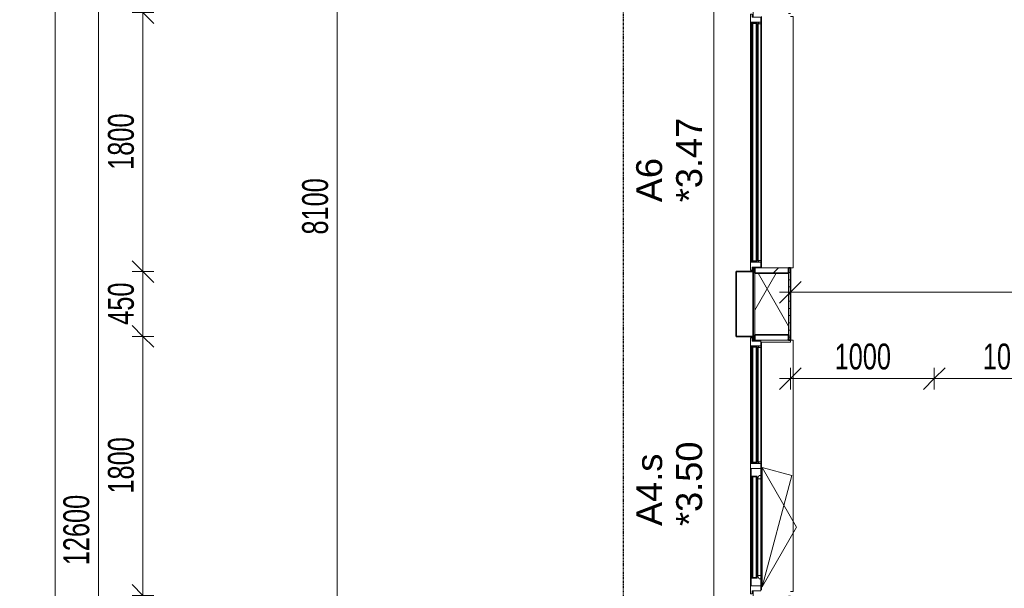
# Model space of a CAD drawing. Header units: millimetres. Extents: x -80560 to 110805, y -11020 to 52719.
# Tile 29 of 145: x 30699 to 37542, y 41099 to 45051. Entities that reach past the tile are written whole.
import ezdxf

# ---------------------------------------------------------------- set-up
doc = ezdxf.new("R2010")
doc.units = ezdxf.units.MM
doc.linetypes.add('CENTER2', pattern=[20, 8, -4, 4, -4])
doc.linetypes.add('DASHED2-1', pattern=[3, 2, -1])
for name, color, linetype, lineweight in [('A-ANNO-DIMS', 211, 'Continuous', 9), ('A-ANNO-DIMS-100', 211, 'Continuous', 9), ('A-FLOR-OVHD', 1, 'DASHED2-1', 18), ('A-GENM', 13, 'Continuous', 18), ('A-GLAZ', 151, 'Continuous', 18), ('A-GLAZ-IDEN', 152, 'Continuous', 18), ('A-GLAZ-SILL', 1, 'Continuous', 18), ('A-WALL', 113, 'Continuous', 35), ('A-WALL-PATT', 111, 'Continuous', 35), ('S-GRID', 1, 'Continuous', 9)]:
    doc.layers.add(name, color=color, linetype=linetype, lineweight=lineweight)
doc.styles.add('Arial', font='arial.ttf', dxfattribs={"height": 180})
doc.styles.add('Arial_5', font='arial.ttf', dxfattribs={"width": 0.7, "height": 180})
doc.dimstyles.new('n3o_1_8', dxfattribs={"dimscale": 304.8, "dimtxt": 183.646692, "dimasz": 0.492126, "dimexe": 0.246063, "dimexo": 0.0625, "dimgap": 0.032808, "dimtad": 1, "dimdec": 0, "dimdsep": 46, "dimtxsty": 'Arial_5', "dimblk1": 'OBLIQUE', "dimblk2": 'OBLIQUE', "dimsah": 1, "dimcen": 0.09, "dimdle": 0.246063, "dimazin": 0, "dimtfac": 1, "dimtdec": 4, "dimtix": 1, "dimtmove": 0, "dimatfit": 3, "dimfxl": 0.246063, "dimfxlon": 1, "dimtvp": 1, "dimtolj": 1, "dimtzin": 0, "dimarcsym": 2})
doc.dimstyles.new('n3o_1_8_3', dxfattribs={"dimscale": 304.8, "dimtxt": 183.646692, "dimasz": 0.492126, "dimexe": 0.246063, "dimexo": 0.0625, "dimgap": 0.032808, "dimtad": 1, "dimdec": 0, "dimdsep": 46, "dimtxsty": 'Arial_5', "dimblk1": 'OBLIQUE', "dimblk2": 'OBLIQUE', "dimsah": 1, "dimcen": 0.09, "dimdle": 0.246063, "dimazin": 0, "dimtfac": 1, "dimtdec": 4, "dimtix": 1, "dimtmove": 0, "dimatfit": 3, "dimfxl": 0.246063, "dimfxlon": 1, "dimtvp": 1, "dimtolj": 1, "dimtzin": 0, "dimarcsym": 2})
doc.dimstyles.new('n3o_1_8_4', dxfattribs={"dimscale": 304.8, "dimtxt": 183.646692, "dimasz": 0.492126, "dimexe": 0.246063, "dimexo": 0.0625, "dimgap": 0.032808, "dimtad": 1, "dimdec": 0, "dimdsep": 46, "dimtxsty": 'Arial_5', "dimblk1": 'OBLIQUE', "dimblk2": 'OBLIQUE', "dimsah": 1, "dimcen": 0.09, "dimdle": 0.246063, "dimazin": 0, "dimtfac": 1, "dimtdec": 4, "dimtix": 1, "dimtmove": 0, "dimatfit": 3, "dimfxl": 0.246063, "dimfxlon": 1, "dimtvp": 1, "dimtolj": 1, "dimtzin": 0, "dimarcsym": 2})
pattern_1 = [(45, (0, 0), (-141.4214, 141.4214), [])]

# ---------------------------------------------------------------- blocks, each defined once
blk = doc.blocks.new('merk 1800 vast glas - std-31563602-DO_03 derde verdieping')
at = {"layer": 'A-GLAZ'}
for p, q in [((-812, 0), (-890, 0)), ((-890, 0), (-890, -10)), ((-812, -4), (-812, 0)), ((890, 0), (812, 0)), ((812, 0), (812, -4)), ((890, -10), (890, 0)), ((-890, -10), (-868, -10)), ((-868, -10), (-868, -72)), ((-834, -72), (-834, -4)), ((-834, -4), (-812, -4)), ((812, -4), (834, -4)), ((834, -4), (834, -72)), ((868, -72), (868, -10)), ((868, -10), (890, -10)), ((-868, -72), (-834, -72)), ((834, -72), (868, -72))]:
    blk.add_line(p, q, dxfattribs=at)
at = {"layer": 'A-GLAZ-SILL'}
for p, q in [((812, 0), (-812, 0)), ((812, -4), (-812, -4))]:
    blk.add_line(p, q, dxfattribs=at)
blk = doc.blocks.new('merk 1800 draaikiep - std-33586350-DO_03 derde verdieping')
at = {"layer": 'A-GLAZ'}
for p, q in [((-868, 72), (-834, 72)), ((-868, 10), (-868, 72)), ((-834, 72), (-834, 4)), ((-17, 72), (17, 72)), ((-17, 4), (-17, 72)), ((17, 72), (17, 4)), ((834, 72), (868, 72)), ((834, 4), (834, 72)), ((868, 72), (868, 10)), ((-890, 10), (-868, 10)), ((-890, 0), (-890, 10)), ((-834, 4), (-812, 4)), ((-812, 4), (-812, 0)), ((-39, 4), (-17, 4)), ((-39, 0), (-39, 4)), ((17, 4), (39, 4)), ((39, 4), (39, 0)), ((812, 4), (834, 4)), ((812, 0), (812, 4)), ((868, 10), (890, 10)), ((890, 10), (890, 0)), ((-812, 0), (-890, 0)), ((39, 0), (-39, 0)), ((890, 0), (812, 0))]:
    blk.add_line(p, q, dxfattribs=at)
at = {"layer": 'A-GLAZ-SILL'}
for p, q in [((17, 72), (67, 72)), ((784, 72), (834, 72)), ((-812, 4), (-39, 4)), ((-812, 0), (-39, 0)), ((39, 4), (812, 4)), ((39, 0), (812, 0))]:
    blk.add_line(p, q, dxfattribs=at)
blk = doc.blocks.new('NLRS_41_GM_WPB_spouwlat-SH_generiek_ISR - 235x38-V59-DO_03 derde verdieping')
at = {"layer": 'A-GENM'}
h = blk.add_hatch(dxfattribs=at)
h.set_pattern_fill('FP_56', color=256, style=0, pattern_type=2)
h.set_pattern_definition(pattern_1)
h.paths.add_polyline_path([(11148, 43289), (11148, 43327), (10913, 43327), (10913, 43289), (11114.3, 43289)], flags=0)
for p, q in [((11148, 43327), (10913, 43327)), ((10913, 43327), (10913, 43289)), ((11148, 43289), (11148, 43327)), ((10913, 43289), (11148, 43289))]:
    blk.add_line(p, q, dxfattribs=at)
blk = doc.blocks.new('NLRS_41_GM_WPB_spouwlat-SH_generiek_ISR - 235x38-V60-DO_03 derde verdieping')
at = {"layer": 'A-GENM'}
h = blk.add_hatch(dxfattribs=at)
h.set_pattern_fill('FP_56', color=256, style=0, pattern_type=2)
h.set_pattern_definition(pattern_1)
h.paths.add_polyline_path([(11148, 42823), (11148, 42861), (10913, 42861), (10913, 42823), (11114.3, 42823)], flags=0)
for p, q in [((11148, 42861), (10913, 42861)), ((10913, 42861), (10913, 42823)), ((11148, 42823), (11148, 42861)), ((10913, 42823), (11148, 42823))]:
    blk.add_line(p, q, dxfattribs=at)
blk = doc.blocks.new('41_dagkanten_SH_generiek_ISR - 12x204_5-V63-DO_03 derde verdieping')
at = {"layer": 'A-GENM'}
for p, q in [((10956, 42823), (10956, 42818)), ((11160.5, 42823), (10956, 42823)), ((10956, 42811), (11160.5, 42811)), ((11160.5, 42811), (11160.5, 42823))]:
    blk.add_line(p, q, dxfattribs=at)
blk = doc.blocks.new('Basic Wall _ 41_WA_n3o_cladding_vertikaal_random_100mm_oorspronkelijk - ___-32322184-DO_03 derde verdieping')
at = {"layer": 'A-WALL', "lineweight": 18}
for p, q in [((10629, 35921), (10629, 48371)), ((10899, 43332), (10899, 43300)), ((10901, 43332), (10901, 43327)), ((10899, 42850), (10899, 42818)), ((10901, 42823), (10901, 42818))]:
    blk.add_line(p, q, dxfattribs=at)
blk = doc.blocks.new('30_n3o_RT72_glas met glaslat - Type 1-33586359-DO_03 derde verdieping')
at = {"layer": 'A-GENM'}
for points in [[(-403.5, 35), (403.5, 35), (403.5, 41), (-403.5, 41)], [(-403.5, 5), (403.5, 5), (403.5, 11), (-403.5, 11)]]:
    blk.add_hatch(color=256, dxfattribs=at).paths.add_polyline_path(points, flags=0)
for p, q in [((403.5, 41), (-403.5, 41)), ((-403.5, 41), (-403.5, 35)), ((-399.5, 41), (-403.5, 41)), ((-403.5, 41), (-403.5, 5)), ((-403.5, 35), (403.5, 35)), ((403.5, 11), (-403.5, 11)), ((-403.5, 11), (-403.5, 5)), ((-403.5, 5), (403.5, 5)), ((-403.5, 5), (-399.5, 5)), ((-399.5, 5), (-399.5, 41)), ((403.5, 41), (399.5, 41)), ((399.5, 41), (399.5, 5)), ((399.5, 5), (403.5, 5)), ((403.5, 35), (403.5, 41)), ((403.5, 5), (403.5, 41)), ((403.5, 5), (403.5, 11))]:
    blk.add_line(p, q, dxfattribs=at)
blk = doc.blocks.new('31_n3o_RT72_raam binnensponning_771017_v3 - Type 1-33586363-DO_03 derde verdieping')
at = {"layer": 'A-GENM'}
for p, q in [((-396.53, 76), (-414.5, 76)), ((-414.5, 76), (-414.5, 72)), ((-414.5, 72), (-396.5, 72)), ((-396.5, 72), (-396.53, 76)), ((396.53, 76), (-396.53, 76)), ((-396.53, 76), (-396.5, 72)), ((-396.5, 72), (396.5, 72)), ((396.5, 72), (396.53, 76)), ((396.53, 76), (396.5, 72)), ((396.5, 72), (414.5, 72)), ((414.5, 76), (396.53, 76)), ((414.5, 72), (414.5, 76))]:
    blk.add_line(p, q, dxfattribs=at)
blk = doc.blocks.new('Mobility Plan Swing v2 - Mobility Plan Swing v2-33586372-DO_03 derde verdieping')
at = {"layer": 'A-GENM'}
for p, q in [((-414.5, 0), (359, -207.2)), ((-414.5, 0), (0, -239.3)), ((0, -239.3), (414.5, 0)), ((414.5, 0), (359, -207.2))]:
    blk.add_line(p, q, dxfattribs=at)
blk = doc.blocks.new('DPWP_30_n3o_RT72_glas met glaslat Frame1 - Type 1-33586362-DO_03 derde verdieping')
at = {"layer": 'A-GENM'}
for p, q in [((-396.5, 27), (-408.5, 27)), ((-408.5, 15), (-396.5, 7.8)), ((396.5, 27), (-396.5, 27)), ((-396.5, 27), (-396.5, 7.8)), ((-396.5, 7.8), (-396.5, 27)), ((-396.5, 7.8), (396.5, 7.8)), ((396.5, 7.8), (396.5, 27)), ((408.5, 27), (396.5, 27)), ((396.5, 27), (396.5, 7.8)), ((396.5, 7.8), (408.5, 15))]:
    blk.add_line(p, q, dxfattribs=at)
blk = doc.blocks.new('30_n3o_RT72_glas met glaslat - Type 1-33586368-DO_03 derde verdieping')
at = {"layer": 'A-GENM'}
for points in [[(-353.5, 35), (353.5, 35), (353.5, 41), (-353.5, 41)], [(-353.5, 5), (353.5, 5), (353.5, 11), (-353.5, 11)]]:
    blk.add_hatch(color=256, dxfattribs=at).paths.add_polyline_path(points, flags=0)
for p, q in [((-353.5, 35), (-353.5, 41)), ((-353.5, 41), (353.5, 41)), ((353.5, 35), (-353.5, 35)), ((-353.5, 11), (-353.5, 35)), ((-353.5, 5), (-353.5, 11)), ((-353.5, 11), (353.5, 11)), ((353.5, 5), (-353.5, 5)), ((-349.5, 35), (-349.5, 11)), ((-0.50292, 0), (0.50292, 0)), ((349.5, 11), (349.5, 35)), ((353.5, 35), (353.5, 41)), ((353.5, 35), (353.5, 11)), ((353.5, 5), (353.5, 11))]:
    blk.add_line(p, q, dxfattribs=at)
blk = doc.blocks.new('DPWP_30_n3o_RT72_glas met glaslat Frame1 - Type 1-33586371-DO_03 derde verdieping')
at = {"layer": 'A-GENM'}
for p, q in [((-358.5, 27), (-336.5, 27)), ((-358.5, 15), (-358.5, 27)), ((-341.817, 5), (-358.5, 15)), ((-336.5, 5), (-341.817, 5)), ((-336.5, 27), (336.5, 27)), ((-336.5, 27), (-336.5, 5)), ((-336.5, 5), (336.5, 5)), ((336.5, 5), (336.5, 27)), ((336.5, 27), (358.5, 27)), ((341.817, 5), (336.5, 5)), ((358.5, 15), (341.817, 5)), ((358.5, 27), (358.5, 15))]:
    blk.add_line(p, q, dxfattribs=at)
blk = doc.blocks.new('30_n3o_RT72_glas met glaslat - Type 1-33604115-DO_03 derde verdieping')
at = {"layer": 'A-GENM'}
for points in [[(829, -5), (-829, -5), (-829, -11), (829, -11)], [(829, -35), (-829, -35), (-829, -41), (829, -41)]]:
    blk.add_hatch(color=256, dxfattribs=at).paths.add_polyline_path(points, flags=0)
for p, q in [((829, -5), (-829, -5)), ((-829, -5), (-829, -11)), ((-825, -5), (-829, -5)), ((-829, -5), (-829, -41)), ((-829, -11), (829, -11)), ((829, -35), (-829, -35)), ((-829, -35), (-829, -41)), ((-829, -41), (829, -41)), ((-829, -41), (-825, -41)), ((-825, -41), (-825, -5)), ((829, -5), (825, -5)), ((825, -5), (825, -41)), ((825, -41), (829, -41)), ((829, -11), (829, -5)), ((829, -41), (829, -5)), ((829, -41), (829, -35))]:
    blk.add_line(p, q, dxfattribs=at)
blk = doc.blocks.new('DPWP_30_n3o_RT72_glas met glaslat Frame1 - Type 1-33604118-DO_03 derde verdieping')
at = {"layer": 'A-GENM'}
for p, q in [((-822, -7.8), (-834, -15)), ((-834, -27), (-822, -27)), ((822, -7.8), (-822, -7.8)), ((-822, -7.8), (-822, -27)), ((-822, -27), (-822, -7.8)), ((-822, -27), (822, -27)), ((822, -27), (822, -7.8)), ((834, -15), (822, -7.8)), ((822, -7.8), (822, -27)), ((822, -27), (834, -27))]:
    blk.add_line(p, q, dxfattribs=at)
blk = doc.blocks.new('NLRS_42_GM_ISR_vensterbank_kunststeen-SH_generiek_ISR - 220x20-V321-DO_03 derde verdieping')
at = {"layer": 'A-GENM'}
for p, q in [((-873, 199.5), (-873, 220)), ((-873, 220), (873, 220)), ((873, 220), (873, 199.5)), ((11, 0), (-861, 0)), ((861, 0), (840, 0))]:
    blk.add_line(p, q, dxfattribs=at)
blk = doc.blocks.new('NLRS_42_GM_ISR_vensterbank_kunststeen-SH_generiek_ISR - 220x20-V328-DO_03 derde verdieping')
at = {"layer": 'A-GENM'}
for p, q in [((-873, 199.5), (-873, 220)), ((-873, 220), (873, 220)), ((873, 220), (873, 199.5)), ((873, 0), (-873, 0))]:
    blk.add_line(p, q, dxfattribs=at)
blk = doc.blocks.new('DIMBLOCK121-DO_03 derde verdieping')
at = {"layer": 'A-ANNO-DIMS-100'}
for p, q in [((31556.1, 46000), (31481.1, 46075)), ((31631.1, 46000), (31481.1, 46000)), ((31556.1, 46000), (31556.1, 45100)), ((31556.1, 46000), (31631.1, 45925)), ((31556.1, 46000), (31631.1, 46000)), ((31556.1, 45100), (31481.1, 45175)), ((31631.1, 45100), (31481.1, 45100)), ((31556.1, 45100), (31631.1, 45025)), ((31556.1, 45100), (31631.1, 45100))]:
    blk.add_line(p, q, dxfattribs=at)
at = {"layer": 'A-ANNO-DIMS-100', "color": 0, "insert": (31312.5, 45405.9), "char_height": 180, "width": 345.821, "attachment_point": 1, "rotation": 90, "line_spacing_factor": 0.941778, "style": 'Arial_5'}
blk.add_mtext('900', dxfattribs=at)
blk = doc.blocks.new('_Oblique')
at = {"color": 0, "linetype": 'ByBlock', "lineweight": -2}
blk.add_line((-0.5, -0.5), (0.5, 0.5), dxfattribs=at)
blk = doc.blocks.new('DIMBLOCK122-DO_03 derde verdieping')
at = {"layer": 'A-ANNO-DIMS-100'}
for p, q in [((31556.1, 45100), (31481.1, 45175)), ((31631.1, 45100), (31481.1, 45100)), ((31556.1, 45100), (31556.1, 43300)), ((31556.1, 45100), (31631.1, 45025)), ((31556.1, 45100), (31631.1, 45100)), ((31556.1, 43300), (31481.1, 43375)), ((31631.1, 43300), (31481.1, 43300)), ((31556.1, 43300), (31631.1, 43225)), ((31556.1, 43300), (31631.1, 43300))]:
    blk.add_line(p, q, dxfattribs=at)
at = {"layer": 'A-ANNO-DIMS-100', "color": 0, "insert": (31312.5, 44007.9), "char_height": 180, "width": 461.094, "attachment_point": 1, "rotation": 90, "line_spacing_factor": 0.941778, "style": 'Arial_5'}
blk.add_mtext('1800', dxfattribs=at)
blk = doc.blocks.new('DIMBLOCK123-DO_03 derde verdieping')
at = {"layer": 'A-ANNO-DIMS-100'}
for p, q in [((31556.1, 43300), (31481.1, 43375)), ((31631.1, 43300), (31481.1, 43300)), ((31556.1, 43300), (31556.1, 42850)), ((31556.1, 43300), (31631.1, 43225)), ((31556.1, 43300), (31631.1, 43300)), ((31556.1, 42850), (31481.1, 42925)), ((31631.1, 42850), (31481.1, 42850)), ((31556.1, 42850), (31631.1, 42775)), ((31556.1, 42850), (31631.1, 42850))]:
    blk.add_line(p, q, dxfattribs=at)
at = {"layer": 'A-ANNO-DIMS-100', "color": 0, "insert": (31312.5, 42930.9), "char_height": 180, "width": 345.821, "attachment_point": 1, "rotation": 90, "line_spacing_factor": 0.941778, "style": 'Arial_5'}
blk.add_mtext('450', dxfattribs=at)
blk = doc.blocks.new('DIMBLOCK124-DO_03 derde verdieping')
at = {"layer": 'A-ANNO-DIMS-100'}
for p, q in [((31556.1, 42850), (31481.1, 42925)), ((31631.1, 42850), (31481.1, 42850)), ((31556.1, 42850), (31556.1, 41050)), ((31556.1, 42850), (31631.1, 42775)), ((31556.1, 42850), (31631.1, 42850)), ((31556.1, 41050), (31481.1, 41125)), ((31631.1, 41050), (31481.1, 41050)), ((31556.1, 41050), (31631.1, 40975)), ((31556.1, 41050), (31631.1, 41050))]:
    blk.add_line(p, q, dxfattribs=at)
at = {"layer": 'A-ANNO-DIMS-100', "color": 0, "insert": (31312.5, 41757.9), "char_height": 180, "width": 461.094, "attachment_point": 1, "rotation": 90, "line_spacing_factor": 0.941778, "style": 'Arial_5'}
blk.add_mtext('1800', dxfattribs=at)
blk = doc.blocks.new('DIMBLOCK125-DO_03 derde verdieping')
at = {"layer": 'A-ANNO-DIMS-100'}
for p, q in [((31556.1, 41050), (31481.1, 41125)), ((31631.1, 41050), (31481.1, 41050)), ((31556.1, 41050), (31556.1, 39250)), ((31556.1, 41050), (31631.1, 40975)), ((31556.1, 41050), (31631.1, 41050)), ((31556.1, 39250), (31481.1, 39325)), ((31631.1, 39250), (31481.1, 39250)), ((31556.1, 39250), (31631.1, 39175)), ((31556.1, 39250), (31631.1, 39250))]:
    blk.add_line(p, q, dxfattribs=at)
at = {"layer": 'A-ANNO-DIMS-100', "color": 0, "insert": (31312.5, 39957.9), "char_height": 180, "width": 461.094, "attachment_point": 1, "rotation": 90, "line_spacing_factor": 0.941778, "style": 'Arial_5'}
blk.add_mtext('1800', dxfattribs=at)
blk = doc.blocks.new('DIMBLOCK148-DO_03 derde verdieping')
at = {"layer": 'A-ANNO-DIMS-100'}
for p, q in [((31246.1, 47800), (31171.1, 47875)), ((31321.1, 47800), (31171.1, 47800)), ((31246.1, 47800), (31246.1, 35200)), ((31246.1, 47800), (31321.1, 47725)), ((31246.1, 47800), (31321.1, 47800)), ((31246.1, 35200), (31171.1, 35275)), ((31321.1, 35200), (31171.1, 35200)), ((31246.1, 35200), (31321.1, 35125)), ((31246.1, 35200), (31321.1, 35200))]:
    blk.add_line(p, q, dxfattribs=at)
at = {"layer": 'A-ANNO-DIMS-100', "color": 0, "insert": (31002.5, 41259.8), "char_height": 180, "width": 576.368, "attachment_point": 1, "rotation": 90, "line_spacing_factor": 0.941778, "style": 'Arial_5'}
blk.add_mtext('12600', dxfattribs=at)
blk = doc.blocks.new('DIMBLOCK153-DO_03 derde verdieping')
at = {"layer": 'A-ANNO-DIMS-100'}
for p, q in [((30946.1, 48371), (30871.1, 48446)), ((30946.1, 9354), (30946.1, 48446)), ((31021.1, 48371), (30871.1, 48371)), ((30946.1, 48371), (31021.1, 48296)), ((30946.1, 48371), (31021.1, 48371)), ((30946.1, 9429), (30871.1, 9504)), ((31021.1, 9429), (30871.1, 9429)), ((30946.1, 9429), (31021.1, 9354)), ((30946.1, 9429), (31021.1, 9429))]:
    blk.add_line(p, q, dxfattribs=at)
at = {"layer": 'A-ANNO-DIMS-100', "color": 0, "insert": (30702.5, 28659.8), "char_height": 180, "width": 576.368, "attachment_point": 1, "rotation": 90, "line_spacing_factor": 0.941778, "style": 'Arial_5'}
blk.add_mtext('38942', dxfattribs=at)
blk = doc.blocks.new('DIMBLOCK188-DO_03 derde verdieping')
at = {"layer": 'A-ANNO-DIMS-100'}
for p, q in [((36055.3, 43156.7), (36130.3, 43231.7)), ((36055.3, 43231.7), (36055.3, 43081.7)), ((36055.3, 43156.7), (36055.3, 43231.7)), ((46244.8, 43156.7), (46319.8, 43231.7)), ((46244.8, 43231.7), (46244.8, 43081.7)), ((46244.8, 43156.7), (46244.8, 43231.7)), ((35980.3, 43156.7), (46244.8, 43156.7)), ((36055.3, 43156.7), (35980.3, 43081.7)), ((46244.8, 43156.7), (46169.8, 43081.7))]:
    blk.add_line(p, q, dxfattribs=at)
at = {"layer": 'A-ANNO-DIMS-100', "color": 0, "insert": (40909.9, 43400.4), "char_height": 180, "width": 576.368, "attachment_point": 1, "line_spacing_factor": 0.941778, "style": 'Arial_5'}
blk.add_mtext('10190', dxfattribs=at)
blk = doc.blocks.new('DIMBLOCK419-DO_03 derde verdieping')
at = {"layer": 'A-ANNO-DIMS-100'}
for p, q in [((36055.3, 42556.7), (36130.3, 42631.7)), ((36055.3, 42631.7), (36055.3, 42481.7)), ((36055.3, 42556.7), (36055.3, 42631.7)), ((37055.3, 42556.7), (37130.3, 42631.7)), ((37055.3, 42481.7), (37055.3, 42631.7)), ((35980.3, 42556.7), (37055.3, 42556.7)), ((36055.3, 42556.7), (35980.3, 42481.7)), ((37055.3, 42556.7), (36980.3, 42481.7)), ((37055.3, 42556.7), (37055.3, 42481.7))]:
    blk.add_line(p, q, dxfattribs=at)
at = {"layer": 'A-ANNO-DIMS-100', "color": 0, "insert": (36363.2, 42800.4), "char_height": 180, "width": 461.094, "attachment_point": 1, "line_spacing_factor": 0.941778, "style": 'Arial_5'}
blk.add_mtext('1000', dxfattribs=at)
blk = doc.blocks.new('DIMBLOCK420-DO_03 derde verdieping')
at = {"layer": 'A-ANNO-DIMS-100'}
for p, q in [((37055.3, 42556.7), (37130.3, 42631.7)), ((37055.3, 42481.7), (37055.3, 42631.7)), ((38115.3, 42556.7), (38190.3, 42631.7)), ((38115.3, 42481.7), (38115.3, 42631.7)), ((37055.3, 42556.7), (36980.3, 42481.7)), ((37055.3, 42556.7), (38115.3, 42556.7)), ((37055.3, 42556.7), (37055.3, 42481.7)), ((38115.3, 42556.7), (38040.3, 42481.7)), ((38115.3, 42556.7), (38115.3, 42481.7))]:
    blk.add_line(p, q, dxfattribs=at)
at = {"layer": 'A-ANNO-DIMS-100', "color": 0, "insert": (37393.2, 42800.4), "char_height": 180, "width": 461.094, "attachment_point": 1, "line_spacing_factor": 0.941778, "style": 'Arial_5'}
blk.add_mtext('1060', dxfattribs=at)
blk = doc.blocks.new('DIMBLOCK646-DO_03 derde verdieping')
at = {"layer": 'A-ANNO-DIMS-100'}
for p, q in [((32905.7, 47800), (32830.7, 47875)), ((32905.7, 47875), (32905.7, 39700)), ((32980.7, 47800), (32830.7, 47800)), ((32905.7, 47800), (32980.7, 47725)), ((32905.7, 47800), (32980.7, 47800)), ((32905.7, 39700), (32830.7, 39775)), ((32980.7, 39700), (32830.7, 39700)), ((32905.7, 39700), (32980.7, 39625)), ((32905.7, 39700), (32980.7, 39700))]:
    blk.add_line(p, q, dxfattribs=at)
at = {"layer": 'A-ANNO-DIMS-100', "color": 0, "insert": (32662, 43557.9), "char_height": 180, "width": 461.094, "attachment_point": 1, "rotation": 90, "line_spacing_factor": 0.941778, "style": 'Arial_5'}
blk.add_mtext('8100', dxfattribs=at)

msp = doc.modelspace()

# ---------------------------------------------------------------- hatches: boundary and pattern name
at = {"layer": 'A-WALL-PATT', "lineweight": 18}
h = msp.add_hatch(dxfattribs=at)
h.set_pattern_fill('FP_60', color=256, style=0, pattern_type=2)
h.set_pattern_definition([(270, (35795.82, 41744.25), (50, 9e-14), [])])
h.paths.add_polyline_path([(35807.8, 35637), (35807.8, 36577), (35795.8, 36577), (35795.8, 35637)], flags=0)
h.paths.add_polyline_path([(35807.8, 39223), (35807.8, 41077), (35795.8, 41077), (35795.8, 39223)], flags=0)
h.paths.add_polyline_path([(35795.8, 42823), (35807.8, 42823), (35807.8, 43327), (35795.8, 43327), (35795.8, 42915.4)], flags=0)
h.paths.add_polyline_path([(35807.8, 45073), (35807.8, 46027), (35795.8, 46027), (35795.8, 45073)], flags=0)
h.paths.add_polyline_path([(35807.8, 46873), (35807.8, 48099), (35795.8, 48099), (35795.8, 46873)], flags=0)
h = msp.add_hatch(dxfattribs=at)
h.set_pattern_fill('FP_2', color=256, style=0, pattern_type=2)
h.set_pattern_definition([(60, (24894.82, 0), (-274.963, 158.75), []), (120, (24894.82, 0), (-274.963, -158.75), [])])
h.paths.add_polyline_path([(35807.8, 35402), (36042.8, 35402), (36042.8, 36539), (35807.8, 36539), (35807.8, 35583.6)], flags=0)
h.paths.add_polyline_path([(35807.8, 39261), (36042.8, 39261), (36042.8, 41039), (35807.8, 41039), (35807.8, 39582.8)], flags=0)
h.paths.add_polyline_path([(36042.8, 42861), (36042.8, 43289), (35807.8, 43289), (35807.8, 42861), (36009.1, 42861)], flags=0)
h.paths.add_polyline_path([(35807.8, 45111), (36042.8, 45111), (36042.8, 45989), (35807.8, 45989), (35807.8, 45581.5)], flags=0)
h.paths.add_polyline_path([(36042.8, 46911), (36042.8, 48087), (35807.8, 48087), (35807.8, 46911), (36009.1, 46911)], flags=0)
h = msp.add_hatch(dxfattribs=at)
h.set_pattern_fill('FP_61', color=256, angle=90, style=0, pattern_type=2)
h.set_pattern_definition([(1e-13, (35795.82, 41744.25), (-9e-14, 50), [])])
h.paths.add_polyline_path([(36055.3, 35389.5), (36055.3, 36577), (36042.8, 36577), (36042.8, 35389.5)], flags=0)
h.paths.add_polyline_path([(36042.8, 39223), (36055.3, 39223), (36055.3, 41077), (36042.8, 41077), (36042.8, 39261)], flags=0)
h.paths.add_polyline_path([(36055.3, 42823), (36055.3, 43327), (36042.8, 43327), (36042.8, 42823)], flags=0)
h.paths.add_polyline_path([(36055.3, 45073), (36055.3, 46027), (36042.8, 46027), (36042.8, 45073)], flags=0)
h.paths.add_polyline_path([(36042.8, 46873), (36055.3, 46873), (36055.3, 47852), (36042.8, 47852), (36042.8, 46911)], flags=0)

# ---------------------------------------------------------------- linework, layer by layer
at = {"layer": 'A-FLOR-OVHD'}
msp.add_line((35523.8, 35921), (35523.8, 48371), dxfattribs=at)
at = {"layer": 'A-WALL'}
for p, q in [((35807.8, 43327), (35795.8, 43327)), ((35795.8, 43327), (35795.8, 42823)), ((35807.8, 43289), (35807.8, 43327)), ((36055.3, 43327), (36042.8, 43327)), ((36042.8, 43327), (36042.8, 43289)), ((36055.3, 42823), (36055.3, 43327)), ((35795.8, 43300), (35678.8, 43300)), ((35678.8, 43300), (35678.8, 42850)), ((36042.8, 43289), (35807.8, 43289)), ((35678.8, 42850), (35795.8, 42850)), ((35807.8, 42823), (35807.8, 42861)), ((35807.8, 42861), (36042.8, 42861)), ((36042.8, 42861), (36042.8, 42823)), ((35795.8, 42823), (35807.8, 42823)), ((36042.8, 42823), (36055.3, 42823))]:
    msp.add_line(p, q, dxfattribs=at)
at = {"layer": 'A-WALL', "lineweight": 18}
for p, q in [((35807.8, 43327), (35807.8, 43332)), ((35807.8, 43289), (35807.8, 42861)), ((36042.8, 43289), (36042.8, 42861)), ((35807.8, 42818), (35807.8, 42823))]:
    msp.add_line(p, q, dxfattribs=at)
at = {"layer": 'S-GRID', "linetype": 'CENTER2', "lineweight": 25}
msp.add_line((34894.8, 4383.3), (34894.8, 52119.1), dxfattribs=at)

# ---------------------------------------------------------------- block references
at = {"layer": 'A-GENM'}
for name, p, rotation in [('30_n3o_RT72_glas met glaslat - Type 1-33604115-DO_03 derde verdieping', (35782.8, 44200), 89.99999999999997), ('DPWP_30_n3o_RT72_glas met glaslat Frame1 - Type 1-33604118-DO_03 derde verdieping', (35823.8, 44200), 89.99999999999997), ('NLRS_42_GM_ISR_vensterbank_kunststeen-SH_generiek_ISR - 220x20-V328-DO_03 derde verdieping', (35855.8, 44200), 269.9999999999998), ('30_n3o_RT72_glas met glaslat - Type 1-33586359-DO_03 derde verdieping', (35782.8, 42375.5), 269.9999999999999), ('DPWP_30_n3o_RT72_glas met glaslat Frame1 - Type 1-33586362-DO_03 derde verdieping', (35823.8, 42375.5), 269.9999999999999), ('NLRS_42_GM_ISR_vensterbank_kunststeen-SH_generiek_ISR - 220x20-V321-DO_03 derde verdieping', (35855.8, 41950), 269.9999999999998), ('DPWP_30_n3o_RT72_glas met glaslat Frame1 - Type 1-33586371-DO_03 derde verdieping', (35823.8, 41524.5), 269.9999999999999), ('31_n3o_RT72_raam binnensponning_771017_v3 - Type 1-33586363-DO_03 derde verdieping', (35782.8, 41524.5), 269.9999999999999), ('Mobility Plan Swing v2 - Mobility Plan Swing v2-33586372-DO_03 derde verdieping', (35858.8, 41524.5), 89.99999999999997), ('30_n3o_RT72_glas met glaslat - Type 1-33586368-DO_03 derde verdieping', (35782.8, 41524.5), 269.9999999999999)]:
    msp.add_blockref(name, p, dxfattribs=dict(at, rotation=rotation))
for name in ['NLRS_41_GM_WPB_spouwlat-SH_generiek_ISR - 235x38-V59-DO_03 derde verdieping', 'NLRS_41_GM_WPB_spouwlat-SH_generiek_ISR - 235x38-V60-DO_03 derde verdieping', '41_dagkanten_SH_generiek_ISR - 12x204_5-V63-DO_03 derde verdieping']:
    msp.add_blockref(name, (24894.8, 0), dxfattribs=at)
at = {"layer": 'A-GLAZ'}
for name, p, rotation in [('merk 1800 vast glas - std-31563602-DO_03 derde verdieping', (35778.8, 44200), 89.99999999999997), ('merk 1800 draaikiep - std-33586350-DO_03 derde verdieping', (35778.8, 41950), 269.9999999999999)]:
    msp.add_blockref(name, p, dxfattribs=dict(at, rotation=rotation))
at = {"layer": 'A-WALL', "lineweight": 18}
msp.add_blockref('Basic Wall _ 41_WA_n3o_cladding_vertikaal_random_100mm_oorspronkelijk - ___-32322184-DO_03 derde verdieping', (24894.8, 0), dxfattribs=at)

# ---------------------------------------------------------------- texts
at = {"layer": 'A-GLAZ-IDEN', "lineweight": 9, "char_height": 180, "attachment_point": 1, "rotation": 90, "style": 'Arial'}
for s, insert, width in [('*3.47', (35261.6, 43782.3), 697.468), ('A6', (34983.8, 43782.3), 368.776), ('*3.50', (35261.6, 41532.3), 697.468), ('A4.s', (34983.8, 41532.3), 593.249)]:
    msp.add_mtext(s, dxfattribs=dict(at, insert=insert, width=width))

# ---------------------------------------------------------------- dimensions: what is measured, and where the dimension line sits
at = {"layer": 'A-ANNO-DIMS'}
for base, p1, p2, dimstyle, override, picture, middle in [((30946.1, 48371), (31021.1, 9429), (31021.1, 48371), 'n3o_1_8', {"dimpost": '<>', "dimfxl": 38942}, 'DIMBLOCK153-DO_03 derde verdieping', (30844.2, 28900)), ((31246.1, 35200), (31321.1, 47800), (31321.1, 35200), 'n3o_1_8', {"dimpost": '<>', "dimfxl": 12600}, 'DIMBLOCK148-DO_03 derde verdieping', (31144.2, 41500)), ((32905.7, 39700), (32980.7, 47800), (32980.7, 39700), 'n3o_1_8_4', {"dimpost": '<>', "dimfxl": 8100}, 'DIMBLOCK646-DO_03 derde verdieping', (32803.8, 43750)), ((31556.1, 45100), (31631.1, 46000), (31631.1, 45100), 'n3o_1_8', {"dimpost": '<>', "dimfxl": 900}, 'DIMBLOCK121-DO_03 derde verdieping', (31454.2, 45550)), ((31556.1, 43300), (31631.1, 45100), (31631.1, 43300), 'n3o_1_8', {"dimpost": '<>', "dimfxl": 1800}, 'DIMBLOCK122-DO_03 derde verdieping', (31454.2, 44200)), ((31556.1, 42850), (31631.1, 43300), (31631.1, 42850), 'n3o_1_8', {"dimpost": '<>', "dimfxl": 450}, 'DIMBLOCK123-DO_03 derde verdieping', (31454.2, 43075)), ((31556.1, 41050), (31631.1, 42850), (31631.1, 41050), 'n3o_1_8', {"dimpost": '<>', "dimfxl": 1800}, 'DIMBLOCK124-DO_03 derde verdieping', (31454.2, 41950)), ((31556.1, 39250), (31631.1, 41050), (31631.1, 39250), 'n3o_1_8', {"dimpost": '<>', "dimfxl": 1800}, 'DIMBLOCK125-DO_03 derde verdieping', (31454.2, 40150))]:
    dim = msp.add_linear_dim(base=base, p1=p1, p2=p2, angle=90, dimstyle=dimstyle, override=override, dxfattribs=at)
    dim.commit()
    dim.dimension.update_dxf_attribs({"geometry": picture, "text_midpoint": middle})
for base, p1, p2, dimstyle, override, picture, middle in [((46244.8189632, 43156.7133742), (36055.3189632, 43231.7133742), (46244.8189632, 43231.7133742), 'n3o_1_8', {"dimpost": '<>', "dimfxl": 10189.5}, 'DIMBLOCK188-DO_03 derde verdieping', (41150.0689632, 43258.6165125)), ((37055.3, 42556.7), (36055.3, 42631.7), (37055.3, 42481.7), 'n3o_1_8_3', {"dimpost": '<>', "dimfxl": 1011.187421}, 'DIMBLOCK419-DO_03 derde verdieping', (36555.3, 42658.6)), ((38115.3, 42556.7), (37055.3, 42481.7), (38115.3, 42481.7), 'n3o_1_8_3', {"dimpost": '<>', "dimfxl": 1060}, 'DIMBLOCK420-DO_03 derde verdieping', (37585.3, 42658.6))]:
    dim = msp.add_linear_dim(base=base, p1=p1, p2=p2, dimstyle=dimstyle, override=override, dxfattribs=at)
    dim.commit()
    dim.dimension.update_dxf_attribs({"geometry": picture, "text_midpoint": middle})

doc.saveas('drawing.dxf')
